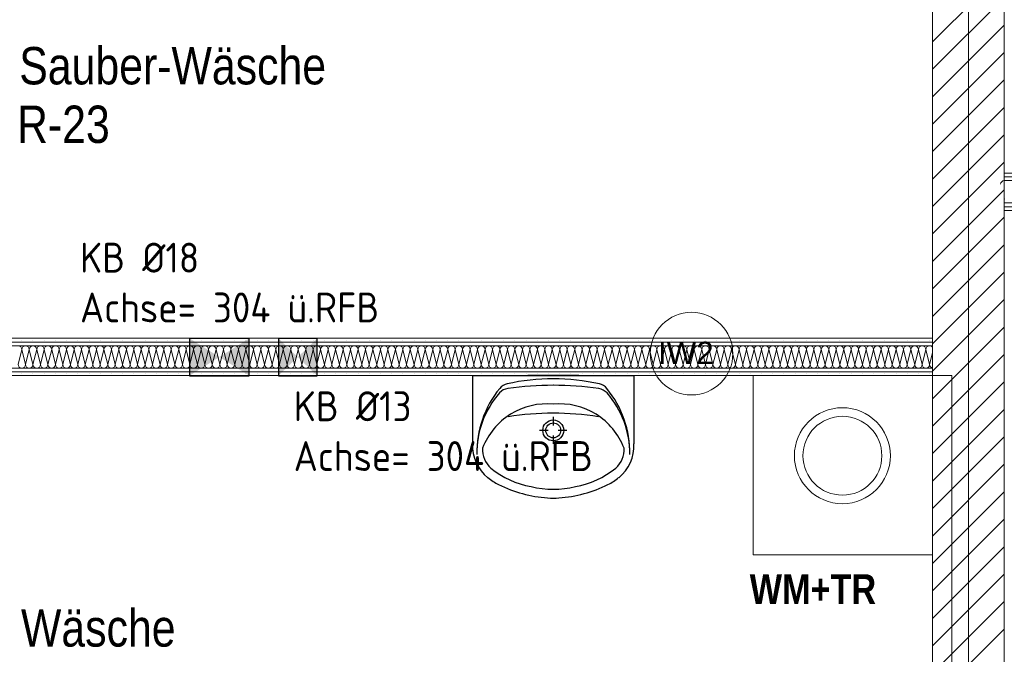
# Model space of a CAD drawing. Header units: millimetres. Extents: x 634730 to 711346, y 362082 to 425615.
# Tile 42 of 160: x 661746 to 665040, y 389757 to 391882. Entities that reach past the tile are written whole.
import ezdxf
from ezdxf.enums import TextEntityAlignment as Align

# ---------------------------------------------------------------- set-up
doc = ezdxf.new("R2010")
doc.units = ezdxf.units.MM
doc.header["$LTSCALE"] = 50
doc.linetypes.add('Doppelstrichlinie', pattern=[1.093611, 0.529167, -0.211667, 0.141111, -0.211667])
for name, color, linetype in [('1_DB-Lüftung', 30, 'Continuous'), ('1_EG', 7, 'Continuous'), ('A_Beschriftung', 7, 'Continuous'), ('A_Brandschutz', 7, 'Continuous'), ('A_Möblierung fest', 7, 'Continuous'), ('A_Raumflächen', 7, 'Continuous'), ('A_Schraffuren', 7, 'Continuous'), ('A_Wände', 7, 'Continuous')]:
    doc.layers.add(name, color=color, linetype=linetype)
doc.styles.add('ERSTELLTER_STIL_1', font='ARIALN.TTF')
doc.styles.add('ERSTELLTER_STIL_2', font='ARIALNB.TTF')
doc.styles.get("Standard").update_dxf_attribs({"font": 'isocp.shx', "height": 140})

# ---------------------------------------------------------------- blocks, each defined once
blk = doc.blocks.new('A$C85d2cf1a')
at = {"layer": 'A_Beschriftung', "color": 7, "linetype": 'Continuous', "lineweight": 13}
for p, q in [((18.0123, 28.5426), (18.0123, 28.5427)), ((18.0123, 28.5417), (18.0123, 28.5426))]:
    blk.add_line(p, q, dxfattribs=at)
at = {"layer": 'A_Beschriftung', "color": 7, "linetype": 'Continuous', "lineweight": 13, "flags": 128}
blk.add_lwpolyline([(18.1506, 28.681, 1), (17.874, 28.681, 1)], format="xyb", close=True, dxfattribs=at)
at = {"layer": 'A_Brandschutz', "color": 1, "linetype": 'Doppelstrichlinie', "lineweight": 18, "true_color": 0xf50000}
blk.add_line((18.9387, 36.0174), (18.9386, 26.7068), dxfattribs=at)
at = {"layer": 'A_Möblierung fest', "color": 7, "linetype": 'Continuous', "lineweight": 25}
for p, q in [((17.2797, 28.6073), (17.8197, 28.6073)), ((17.2797, 28.6073), (17.2797, 28.3788)), ((17.6347, 28.6073), (17.4646, 28.6073)), ((17.8197, 28.6073), (17.8197, 28.3788)), ((17.5496, 28.4694), (17.5496, 28.4406)), ((17.5329, 28.424), (17.5041, 28.424)), ((17.5496, 28.4073), (17.5496, 28.3785)), ((17.5951, 28.424), (17.5663, 28.424))]:
    blk.add_line(p, q, dxfattribs=at)
at = {"layer": 'A_Möblierung fest', "color": 7, "linetype": 'Continuous', "lineweight": 13}
for p, q in [((18.2186, 28.6073), (18.2186, 28.0073)), ((18.8186, 28.6073), (18.2186, 28.6073)), ((18.8186, 28.0073), (18.8186, 28.6073)), ((18.2186, 28.0073), (18.8186, 28.0073))]:
    blk.add_line(p, q, dxfattribs=at)
at = {"layer": 'A_Möblierung fest', "color": 7, "linetype": 'Continuous', "lineweight": 18}
for radius in [0.1606, 0.132]:
    blk.add_circle((18.5171, 28.3393), radius, dxfattribs=at)
at = {"layer": 'A_Möblierung fest', "color": 7, "linetype": 'Continuous', "lineweight": 25}
for radius in [0.035, 0.025]:
    blk.add_circle((17.5496, 28.424), radius, dxfattribs=at)
for centre, radius, start, end in [((17.5439, 27.9204), 0.6759, 89.4909, 102.6952), ((17.5548, 27.9204), 0.6759, 77.2297, 90.434), ((17.6332, 28.3492), 0.3396, 140.6659, 180.9084), ((17.4038, 28.5197), 0.045, 97.8316, 138.5257), ((17.4053, 28.5359), 0.045, 102.6952, 140.6659), ((17.5549, 27.4212), 1.1538, 90.2461, 97.8316), ((17.5432, 27.4212), 1.1538, 82.0933, 89.6787), ((17.6957, 28.5195), 0.045, 41.3992, 82.0933), ((17.6943, 28.5357), 0.045, 39.2589, 77.2297), ((17.4661, 28.3493), 0.3396, 359.0164, 39.2589), ((17.5987, 28.3474), 0.3051, 138.5257, 180.6779), ((17.5006, 28.3475), 0.3051, 359.247, 41.3992), ((17.5304, 28.2724), 0.2406, 85.3952, 121.0572), ((17.569, 28.2724), 0.2406, 58.9451, 94.6071), ((17.5368, 28.2763), 0.2407, 122.8454, 158.4492), ((17.5497, 27.4965), 0.9849, 81.1807, 98.8277), ((17.5626, 28.2763), 0.2407, 21.5531, 57.1569), ((17.4169, 28.3729), 0.1374, 177.546, 231.2557), ((17.3937, 28.3592), 0.0809, 176.0706, 229.1996), ((17.7057, 28.3592), 0.0809, 310.8028, 3.9318), ((17.6825, 28.3729), 0.1374, 308.7466, 2.4564), ((17.4639, 28.4319), 0.2128, 231.3164, 242.844), ((17.5263, 28.5246), 0.293, 230.7161, 260.0034), ((17.5731, 28.5246), 0.293, 279.9989, 309.2862), ((17.6354, 28.4319), 0.2128, 297.1583, 308.686), ((17.5634, 28.6409), 0.4442, 243.7415, 265.7959), ((17.5497, 28.5439), 0.3167, 256.4346, 283.5678), ((17.536, 28.6409), 0.4442, 274.2064, 296.2609), ((17.5497, 28.4672), 0.27, 265.9888, 274.0136)]:
    blk.add_arc(centre, radius, start, end, dxfattribs=at)
at = {"layer": 'A_Schraffuren', "color": 7, "linetype": 'Continuous', "lineweight": 13}
for p, q in [((19.0579, 29.1604), (21.3586, 29.1604)), ((19.0579, 26.7933), (19.0579, 29.1604)), ((14.3106, 28.6073), (18.8836, 28.6073)), ((18.8836, 28.6073), (18.8836, 26.7933))]:
    blk.add_line(p, q, dxfattribs=at)
at = {"layer": 'A_Wände', "color": 7, "linetype": 'Continuous', "lineweight": 18}
for p, q in [((18.8186, 35.8974), (18.8186, 26.7933)), ((19.0586, 26.7933), (19.0586, 30.4574)), ((21.3586, 29.2854), (19.0586, 29.2854)), ((19.0586, 29.2854), (19.0586, 29.1604)), ((21.3586, 29.2729), (19.0586, 29.2729)), ((21.3586, 29.2604), (19.0586, 29.2604)), ((21.3586, 29.1854), (19.0586, 29.1854)), ((21.3586, 29.1729), (19.0586, 29.1729)), ((19.0586, 29.1604), (21.3586, 29.1604)), ((18.8186, 28.7323), (14.3106, 28.7323)), ((18.8186, 28.6073), (18.8186, 28.7323)), ((18.8186, 28.7198), (14.3106, 28.7198)), ((18.8186, 28.7073), (14.3106, 28.7073)), ((18.8186, 28.6323), (14.3106, 28.6323)), ((18.8186, 28.6198), (14.3106, 28.6198)), ((14.3106, 28.6073), (18.8186, 28.6073))]:
    blk.add_line(p, q, dxfattribs=at)
at = {"layer": 'A_Wände', "color": 7, "linetype": 'Continuous', "lineweight": 13}
for p, q in [((19.0586, 30.4574), (19.0586, 29.2854)), ((19.0586, 29.2854), (19.3086, 29.2854))]:
    blk.add_line(p, q, dxfattribs=at)
at = {"layer": 'A_Wände', "color": 8, "linetype": 'Continuous', "lineweight": 18}
for p, q in [((18.8186, 29.7251), (19.0586, 29.9651)), ((18.8186, 29.6332), (19.0586, 29.8732)), ((18.8186, 29.5412), (19.0586, 29.7812)), ((18.8186, 29.4493), (19.0586, 29.6893)), ((18.8186, 29.3574), (19.0586, 29.5974)), ((18.8186, 29.2655), (19.0586, 29.5055)), ((18.8186, 29.1735), (19.0586, 29.4135)), ((18.8186, 29.0816), (19.0586, 29.3216)), ((18.8186, 28.9897), (19.0586, 29.2297)), ((19.0586, 29.1988), (19.0589, 29.1979)), ((18.8186, 28.8978), (19.0586, 29.1378)), ((18.8186, 28.8058), (19.0586, 29.0458)), ((18.8186, 28.7139), (19.0586, 28.9539)), ((18.8186, 28.622), (19.0586, 28.862)), ((18.8186, 28.5301), (19.0586, 28.7701)), ((15.7714, 28.6948), (15.7589, 28.6448)), ((15.7714, 28.7263), (15.7714, 28.7263)), ((15.7714, 28.6948), (15.7839, 28.6448)), ((15.7964, 28.6948), (15.7839, 28.6448)), ((15.7964, 28.6948), (15.8089, 28.6448)), ((15.8089, 28.7263), (15.8089, 28.7263)), ((15.8214, 28.6948), (15.8089, 28.6448)), ((15.8214, 28.6948), (15.8339, 28.6448)), ((15.8464, 28.6948), (15.8339, 28.6448)), ((15.8464, 28.7263), (15.8464, 28.7263)), ((15.8464, 28.6948), (15.8589, 28.6448)), ((15.8714, 28.6948), (15.8589, 28.6448)), ((15.8714, 28.6948), (15.8839, 28.6448)), ((15.8839, 28.7263), (15.8839, 28.7263)), ((15.8964, 28.6948), (15.8839, 28.6448)), ((15.8964, 28.6948), (15.9089, 28.6448)), ((15.9214, 28.6948), (15.9089, 28.6448)), ((15.9214, 28.7263), (15.9214, 28.7263)), ((15.9214, 28.6948), (15.9339, 28.6448)), ((15.9464, 28.6948), (15.9339, 28.6448)), ((15.9464, 28.6948), (15.9589, 28.6448)), ((15.9589, 28.7263), (15.9589, 28.7263)), ((15.9714, 28.6948), (15.9589, 28.6448)), ((15.9714, 28.6948), (15.9839, 28.6448)), ((15.9964, 28.6948), (15.9839, 28.6448)), ((15.9964, 28.7263), (15.9964, 28.7263)), ((15.9964, 28.6948), (16.0089, 28.6448)), ((16.0214, 28.6948), (16.0089, 28.6448)), ((16.0214, 28.6948), (16.0339, 28.6448)), ((16.0339, 28.7263), (16.0339, 28.7263)), ((16.0464, 28.6948), (16.0339, 28.6448)), ((16.0464, 28.6948), (16.0589, 28.6448)), ((16.0714, 28.6948), (16.0589, 28.6448)), ((16.0714, 28.7263), (16.0714, 28.7263)), ((16.0714, 28.6948), (16.0839, 28.6448)), ((16.0964, 28.6948), (16.0839, 28.6448)), ((16.0964, 28.6948), (16.1089, 28.6448)), ((16.1089, 28.7263), (16.1089, 28.7263)), ((16.1214, 28.6948), (16.1089, 28.6448)), ((16.1214, 28.6948), (16.1339, 28.6448)), ((16.1464, 28.6948), (16.1339, 28.6448)), ((16.1464, 28.7263), (16.1464, 28.7263)), ((16.1464, 28.6948), (16.1589, 28.6448)), ((16.1714, 28.6948), (16.1589, 28.6448)), ((16.1714, 28.6948), (16.1839, 28.6448)), ((16.1839, 28.7263), (16.1839, 28.7263)), ((16.1964, 28.6948), (16.1839, 28.6448)), ((16.1964, 28.6948), (16.2089, 28.6448)), ((16.2214, 28.6948), (16.2089, 28.6448)), ((16.2214, 28.7263), (16.2214, 28.7263)), ((16.2214, 28.6948), (16.2339, 28.6448)), ((16.2464, 28.6948), (16.2339, 28.6448)), ((16.2464, 28.6948), (16.2589, 28.6448)), ((16.2589, 28.7263), (16.2589, 28.7263)), ((16.2714, 28.6948), (16.2589, 28.6448)), ((16.2714, 28.6948), (16.2839, 28.6448)), ((16.2964, 28.6948), (16.2839, 28.6448)), ((16.2964, 28.7263), (16.2964, 28.7263)), ((16.2964, 28.6948), (16.3089, 28.6448)), ((16.3214, 28.6948), (16.3089, 28.6448)), ((16.3214, 28.6948), (16.3339, 28.6448)), ((16.3339, 28.7263), (16.3339, 28.7263)), ((16.3464, 28.6948), (16.3339, 28.6448)), ((16.3464, 28.6948), (16.3589, 28.6448)), ((16.3714, 28.6948), (16.3589, 28.6448)), ((16.3714, 28.7263), (16.3714, 28.7263)), ((16.3714, 28.6948), (16.3839, 28.6448)), ((16.3964, 28.6948), (16.3839, 28.6448)), ((16.3964, 28.6948), (16.4089, 28.6448)), ((16.4089, 28.7263), (16.4089, 28.7263)), ((16.4214, 28.6948), (16.4089, 28.6448)), ((16.4214, 28.6948), (16.4339, 28.6448)), ((16.4464, 28.6948), (16.4339, 28.6448)), ((16.4464, 28.7263), (16.4464, 28.7263)), ((16.4464, 28.6948), (16.4589, 28.6448)), ((16.4714, 28.6948), (16.4589, 28.6448)), ((16.4714, 28.6948), (16.4839, 28.6448)), ((16.4839, 28.7263), (16.4839, 28.7263)), ((16.4964, 28.6948), (16.4839, 28.6448)), ((16.4964, 28.6948), (16.5089, 28.6448)), ((16.5214, 28.6948), (16.5089, 28.6448)), ((16.5214, 28.7263), (16.5214, 28.7263)), ((16.5214, 28.6948), (16.5339, 28.6448)), ((16.5464, 28.6948), (16.5339, 28.6448)), ((16.5464, 28.6948), (16.5589, 28.6448)), ((16.5589, 28.7263), (16.5589, 28.7263)), ((16.5714, 28.6948), (16.5589, 28.6448)), ((16.5714, 28.6948), (16.5839, 28.6448)), ((16.5964, 28.6948), (16.5839, 28.6448)), ((16.5964, 28.7263), (16.5964, 28.7263)), ((16.5964, 28.6948), (16.6089, 28.6448)), ((16.6214, 28.6948), (16.6089, 28.6448)), ((16.6214, 28.6948), (16.6339, 28.6448)), ((16.6339, 28.7263), (16.6339, 28.7263)), ((16.6464, 28.6948), (16.6339, 28.6448)), ((16.6464, 28.6948), (16.6589, 28.6448)), ((16.6714, 28.6948), (16.6589, 28.6448)), ((16.6714, 28.7263), (16.6714, 28.7263)), ((16.6714, 28.6948), (16.6839, 28.6448)), ((16.6964, 28.6948), (16.6839, 28.6448)), ((16.6964, 28.6948), (16.7089, 28.6448)), ((16.7089, 28.7263), (16.7089, 28.7263)), ((16.7214, 28.6948), (16.7089, 28.6448)), ((16.7214, 28.6948), (16.7339, 28.6448)), ((16.7464, 28.6948), (16.7339, 28.6448)), ((16.7464, 28.7263), (16.7464, 28.7263)), ((16.7464, 28.6948), (16.7589, 28.6448)), ((16.7714, 28.6948), (16.7589, 28.6448)), ((16.7714, 28.6948), (16.7839, 28.6448)), ((16.7839, 28.7263), (16.7839, 28.7263)), ((16.7964, 28.6948), (16.7839, 28.6448)), ((16.7964, 28.6948), (16.8089, 28.6448)), ((16.8214, 28.6948), (16.8089, 28.6448)), ((16.8214, 28.7263), (16.8214, 28.7263)), ((16.8214, 28.6948), (16.8339, 28.6448)), ((16.8464, 28.6948), (16.8339, 28.6448)), ((16.8464, 28.6948), (16.8589, 28.6448)), ((16.8589, 28.7263), (16.8589, 28.7263)), ((16.8714, 28.6948), (16.8589, 28.6448)), ((16.8714, 28.6948), (16.8839, 28.6448)), ((16.8964, 28.6948), (16.8839, 28.6448)), ((16.8964, 28.7263), (16.8964, 28.7263)), ((16.8964, 28.6948), (16.9089, 28.6448)), ((16.9214, 28.6948), (16.9089, 28.6448)), ((16.9214, 28.6948), (16.9339, 28.6448)), ((16.9339, 28.7263), (16.9339, 28.7263)), ((16.9464, 28.6948), (16.9339, 28.6448)), ((16.9464, 28.6948), (16.9589, 28.6448)), ((16.9714, 28.6948), (16.9589, 28.6448)), ((16.9714, 28.7263), (16.9714, 28.7263)), ((16.9714, 28.6948), (16.9839, 28.6448)), ((16.9964, 28.6948), (16.9839, 28.6448)), ((16.9964, 28.6948), (17.0089, 28.6448)), ((17.0089, 28.7263), (17.0089, 28.7263)), ((17.0214, 28.6948), (17.0089, 28.6448)), ((17.0214, 28.6948), (17.0339, 28.6448)), ((17.0464, 28.6948), (17.0339, 28.6448)), ((17.0464, 28.7263), (17.0464, 28.7263)), ((17.0464, 28.6948), (17.0589, 28.6448)), ((17.0714, 28.6948), (17.0589, 28.6448)), ((17.0714, 28.6948), (17.0839, 28.6448)), ((17.0839, 28.7263), (17.0839, 28.7263)), ((17.0964, 28.6948), (17.0839, 28.6448)), ((17.0964, 28.6948), (17.1089, 28.6448)), ((17.1214, 28.6948), (17.1089, 28.6448)), ((17.1214, 28.7263), (17.1214, 28.7263)), ((17.1214, 28.6948), (17.1339, 28.6448)), ((17.1464, 28.6948), (17.1339, 28.6448)), ((17.1464, 28.6948), (17.1589, 28.6448)), ((17.1589, 28.7263), (17.1589, 28.7263)), ((17.1714, 28.6948), (17.1589, 28.6448)), ((17.1714, 28.6948), (17.1839, 28.6448)), ((17.1964, 28.6948), (17.1839, 28.6448)), ((17.1964, 28.7263), (17.1964, 28.7263)), ((17.1964, 28.6948), (17.2089, 28.6448)), ((17.2214, 28.6948), (17.2089, 28.6448)), ((17.2214, 28.6948), (17.2339, 28.6448)), ((17.2339, 28.7263), (17.2339, 28.7263)), ((17.2464, 28.6948), (17.2339, 28.6448)), ((17.2464, 28.6948), (17.2589, 28.6448)), ((17.2714, 28.6948), (17.2589, 28.6448)), ((17.2714, 28.7263), (17.2714, 28.7263)), ((17.2714, 28.6948), (17.2839, 28.6448)), ((17.2964, 28.6948), (17.2839, 28.6448)), ((17.2964, 28.6948), (17.3089, 28.6448)), ((17.3089, 28.7263), (17.3089, 28.7263)), ((17.3214, 28.6948), (17.3089, 28.6448)), ((17.3214, 28.6948), (17.3339, 28.6448)), ((17.3464, 28.6948), (17.3339, 28.6448)), ((17.3464, 28.7263), (17.3464, 28.7263)), ((17.3464, 28.6948), (17.3589, 28.6448)), ((17.3714, 28.6948), (17.3589, 28.6448)), ((17.3714, 28.6948), (17.3839, 28.6448)), ((17.3839, 28.7263), (17.3839, 28.7263)), ((17.3964, 28.6948), (17.3839, 28.6448)), ((17.3964, 28.6948), (17.4089, 28.6448)), ((17.4214, 28.6948), (17.4089, 28.6448)), ((17.4214, 28.7263), (17.4214, 28.7263)), ((17.4214, 28.6948), (17.4339, 28.6448)), ((17.4464, 28.6948), (17.4339, 28.6448)), ((17.4464, 28.6948), (17.4589, 28.6448)), ((17.4589, 28.7263), (17.4589, 28.7263)), ((17.4714, 28.6948), (17.4589, 28.6448)), ((17.4714, 28.6948), (17.4839, 28.6448)), ((17.4964, 28.6948), (17.4839, 28.6448)), ((17.4964, 28.7263), (17.4964, 28.7263)), ((17.4964, 28.6948), (17.5089, 28.6448)), ((17.5214, 28.6948), (17.5089, 28.6448)), ((17.5214, 28.6948), (17.5339, 28.6448)), ((17.5339, 28.7263), (17.5339, 28.7263)), ((17.5464, 28.6948), (17.5339, 28.6448)), ((17.5464, 28.6948), (17.5589, 28.6448)), ((17.5714, 28.6948), (17.5589, 28.6448)), ((17.5714, 28.7263), (17.5714, 28.7263)), ((17.5714, 28.6948), (17.5839, 28.6448)), ((17.5964, 28.6948), (17.5839, 28.6448)), ((17.5964, 28.6948), (17.6089, 28.6448)), ((17.6089, 28.7263), (17.6089, 28.7263)), ((17.6214, 28.6948), (17.6089, 28.6448)), ((17.6214, 28.6948), (17.6339, 28.6448)), ((17.6464, 28.6948), (17.6339, 28.6448)), ((17.6464, 28.7263), (17.6464, 28.7263)), ((17.6464, 28.6948), (17.6589, 28.6448)), ((17.6714, 28.6948), (17.6589, 28.6448)), ((17.6714, 28.6948), (17.6839, 28.6448)), ((17.6839, 28.7263), (17.6839, 28.7263)), ((17.6964, 28.6948), (17.6839, 28.6448)), ((17.6964, 28.6948), (17.7089, 28.6448)), ((17.7214, 28.6948), (17.7089, 28.6448)), ((17.7214, 28.7263), (17.7214, 28.7263)), ((17.7214, 28.6948), (17.7339, 28.6448)), ((17.7464, 28.6948), (17.7339, 28.6448)), ((17.7464, 28.6948), (17.7589, 28.6448)), ((17.7589, 28.7263), (17.7589, 28.7263)), ((17.7714, 28.6948), (17.7589, 28.6448)), ((17.7714, 28.6948), (17.7839, 28.6448)), ((17.7964, 28.6948), (17.7839, 28.6448)), ((17.7964, 28.7263), (17.7964, 28.7263)), ((17.7964, 28.6948), (17.8089, 28.6448)), ((17.8214, 28.6948), (17.8089, 28.6448)), ((17.8214, 28.6948), (17.8339, 28.6448)), ((17.8339, 28.7263), (17.8339, 28.7263)), ((17.8464, 28.6948), (17.8339, 28.6448)), ((17.8464, 28.6948), (17.8589, 28.6448)), ((17.8714, 28.6948), (17.8589, 28.6448)), ((17.8714, 28.7263), (17.8714, 28.7263)), ((17.8714, 28.6948), (17.8839, 28.6448)), ((17.8964, 28.6948), (17.8839, 28.6448)), ((17.8964, 28.6948), (17.9089, 28.6448)), ((17.9089, 28.7263), (17.9089, 28.7263)), ((17.9214, 28.6948), (17.9089, 28.6448)), ((17.9214, 28.6948), (17.9339, 28.6448)), ((17.9464, 28.6948), (17.9339, 28.6448)), ((17.9464, 28.7263), (17.9464, 28.7263)), ((17.9464, 28.6948), (17.9589, 28.6448)), ((17.9714, 28.6948), (17.9589, 28.6448)), ((17.9714, 28.6948), (17.9839, 28.6448)), ((17.9839, 28.7263), (17.9839, 28.7263)), ((17.9964, 28.6948), (17.9839, 28.6448)), ((17.9964, 28.6948), (18.0089, 28.6448)), ((18.0214, 28.6948), (18.0089, 28.6448)), ((18.0214, 28.7263), (18.0214, 28.7263)), ((18.0214, 28.6948), (18.0339, 28.6448)), ((18.0464, 28.6948), (18.0339, 28.6448)), ((18.0464, 28.6948), (18.0589, 28.6448)), ((18.0589, 28.7263), (18.0589, 28.7263)), ((18.0714, 28.6948), (18.0589, 28.6448)), ((18.0714, 28.6948), (18.0839, 28.6448)), ((18.0964, 28.6948), (18.0839, 28.6448)), ((18.0964, 28.7263), (18.0964, 28.7263)), ((18.0964, 28.6948), (18.1089, 28.6448)), ((18.1214, 28.6948), (18.1089, 28.6448)), ((18.1214, 28.6948), (18.1339, 28.6448)), ((18.1339, 28.7263), (18.1339, 28.7263)), ((18.1464, 28.6948), (18.1339, 28.6448)), ((18.1464, 28.6948), (18.1589, 28.6448)), ((18.1714, 28.6948), (18.1589, 28.6448)), ((18.1714, 28.7263), (18.1714, 28.7263)), ((18.1714, 28.6948), (18.1839, 28.6448)), ((18.1964, 28.6948), (18.1839, 28.6448)), ((18.1964, 28.6948), (18.2089, 28.6448)), ((18.2089, 28.7263), (18.2089, 28.7263)), ((18.2214, 28.6948), (18.2089, 28.6448)), ((18.2214, 28.6948), (18.2339, 28.6448)), ((18.2464, 28.6948), (18.2339, 28.6448)), ((18.2464, 28.7263), (18.2464, 28.7263)), ((18.2464, 28.6948), (18.2589, 28.6448)), ((18.2714, 28.6948), (18.2589, 28.6448)), ((18.2714, 28.6948), (18.2839, 28.6448)), ((18.2839, 28.7263), (18.2839, 28.7263)), ((18.2964, 28.6948), (18.2839, 28.6448)), ((18.2964, 28.6948), (18.3089, 28.6448)), ((18.3214, 28.6948), (18.3089, 28.6448)), ((18.3214, 28.7263), (18.3214, 28.7263)), ((18.3214, 28.6948), (18.3339, 28.6448)), ((18.3464, 28.6948), (18.3339, 28.6448)), ((18.3464, 28.6948), (18.3589, 28.6448)), ((18.3589, 28.7263), (18.3589, 28.7263)), ((18.3714, 28.6948), (18.3589, 28.6448)), ((18.3714, 28.6948), (18.3839, 28.6448)), ((18.3964, 28.6948), (18.3839, 28.6448)), ((18.3964, 28.7263), (18.3964, 28.7263)), ((18.3964, 28.6948), (18.4089, 28.6448)), ((18.4214, 28.6948), (18.4089, 28.6448)), ((18.4214, 28.6948), (18.4339, 28.6448)), ((18.4339, 28.7263), (18.4339, 28.7263)), ((18.4464, 28.6948), (18.4339, 28.6448)), ((18.4464, 28.6948), (18.4589, 28.6448)), ((18.4714, 28.6948), (18.4589, 28.6448)), ((18.4714, 28.7263), (18.4714, 28.7263)), ((18.4714, 28.6948), (18.4839, 28.6448)), ((18.4964, 28.6948), (18.4839, 28.6448)), ((18.4964, 28.6948), (18.5089, 28.6448)), ((18.5089, 28.7263), (18.5089, 28.7263)), ((18.5214, 28.6948), (18.5089, 28.6448)), ((18.5214, 28.6948), (18.5339, 28.6448)), ((18.5464, 28.6948), (18.5339, 28.6448)), ((18.5464, 28.7263), (18.5464, 28.7263)), ((18.5464, 28.6948), (18.5589, 28.6448)), ((18.5714, 28.6948), (18.5589, 28.6448)), ((18.5714, 28.6948), (18.5839, 28.6448)), ((18.5839, 28.7263), (18.5839, 28.7263)), ((18.5964, 28.6948), (18.5839, 28.6448)), ((18.5964, 28.6948), (18.6089, 28.6448)), ((18.6214, 28.6948), (18.6089, 28.6448)), ((18.6214, 28.7263), (18.6214, 28.7263)), ((18.6214, 28.6948), (18.6339, 28.6448)), ((18.6464, 28.6948), (18.6339, 28.6448)), ((18.6464, 28.6948), (18.6589, 28.6448)), ((18.6589, 28.7263), (18.6589, 28.7263)), ((18.6714, 28.6948), (18.6589, 28.6448)), ((18.6714, 28.6948), (18.6839, 28.6448)), ((18.6964, 28.6948), (18.6839, 28.6448)), ((18.6964, 28.7263), (18.6964, 28.7263)), ((18.6964, 28.6948), (18.7089, 28.6448)), ((18.7214, 28.6948), (18.7089, 28.6448)), ((18.7214, 28.6948), (18.7339, 28.6448)), ((18.7339, 28.7263), (18.7339, 28.7263)), ((18.7464, 28.6948), (18.7339, 28.6448)), ((18.7464, 28.6948), (18.7589, 28.6448)), ((18.7714, 28.6948), (18.7589, 28.6448)), ((18.7714, 28.7263), (18.7714, 28.7263)), ((18.7714, 28.6948), (18.7839, 28.6448)), ((18.7964, 28.6948), (18.7839, 28.6448)), ((18.7964, 28.6948), (18.8089, 28.6448)), ((18.8089, 28.7263), (18.8089, 28.7263)), ((18.8186, 28.6839), (18.8089, 28.6448)), ((18.8186, 28.4381), (19.0586, 28.6781)), ((15.7714, 28.6138), (15.7714, 28.6138)), ((15.8089, 28.6138), (15.8089, 28.6138)), ((15.8464, 28.6138), (15.8464, 28.6138)), ((15.8839, 28.6138), (15.8839, 28.6138)), ((15.9214, 28.6138), (15.9214, 28.6138)), ((15.9589, 28.6138), (15.9589, 28.6138)), ((15.9964, 28.6138), (15.9964, 28.6138)), ((16.0339, 28.6138), (16.0339, 28.6138)), ((16.0714, 28.6138), (16.0714, 28.6138)), ((16.1089, 28.6138), (16.1089, 28.6138)), ((16.1464, 28.6138), (16.1464, 28.6138)), ((16.1839, 28.6138), (16.1839, 28.6138)), ((16.2214, 28.6138), (16.2214, 28.6138)), ((16.2589, 28.6138), (16.2589, 28.6138)), ((16.2964, 28.6138), (16.2964, 28.6138)), ((16.3339, 28.6138), (16.3339, 28.6138)), ((16.3714, 28.6138), (16.3714, 28.6138)), ((16.4089, 28.6138), (16.4089, 28.6138)), ((16.4464, 28.6138), (16.4464, 28.6138)), ((16.4839, 28.6138), (16.4839, 28.6138)), ((16.5214, 28.6138), (16.5214, 28.6138)), ((16.5589, 28.6138), (16.5589, 28.6138)), ((16.5964, 28.6138), (16.5964, 28.6138)), ((16.6339, 28.6138), (16.6339, 28.6138)), ((16.6714, 28.6138), (16.6714, 28.6138)), ((16.7089, 28.6138), (16.7089, 28.6138)), ((16.7464, 28.6138), (16.7464, 28.6138)), ((16.7839, 28.6138), (16.7839, 28.6138)), ((16.8214, 28.6138), (16.8214, 28.6138)), ((16.8589, 28.6138), (16.8589, 28.6138)), ((16.8964, 28.6138), (16.8964, 28.6138)), ((16.9339, 28.6138), (16.9339, 28.6138)), ((16.9714, 28.6138), (16.9714, 28.6138)), ((17.0089, 28.6138), (17.0089, 28.6138)), ((17.0464, 28.6138), (17.0464, 28.6138)), ((17.0839, 28.6138), (17.0839, 28.6138)), ((17.1214, 28.6138), (17.1214, 28.6138)), ((17.1589, 28.6138), (17.1589, 28.6138)), ((17.1964, 28.6138), (17.1964, 28.6138)), ((17.2339, 28.6138), (17.2339, 28.6138)), ((17.2714, 28.6138), (17.2714, 28.6138)), ((17.3089, 28.6138), (17.3089, 28.6138)), ((17.3464, 28.6138), (17.3464, 28.6138)), ((17.3839, 28.6138), (17.3839, 28.6138)), ((17.4214, 28.6138), (17.4214, 28.6138)), ((17.4589, 28.6138), (17.4589, 28.6138)), ((17.4964, 28.6138), (17.4964, 28.6138)), ((17.5339, 28.6138), (17.5339, 28.6138)), ((17.5714, 28.6138), (17.5714, 28.6138)), ((17.6089, 28.6138), (17.6089, 28.6138)), ((17.6464, 28.6138), (17.6464, 28.6138)), ((17.6839, 28.6138), (17.6839, 28.6138)), ((17.7214, 28.6138), (17.7214, 28.6138)), ((17.7589, 28.6138), (17.7589, 28.6138)), ((17.7964, 28.6138), (17.7964, 28.6138)), ((17.8339, 28.6138), (17.8339, 28.6138)), ((17.8714, 28.6138), (17.8714, 28.6138)), ((17.9089, 28.6138), (17.9089, 28.6138)), ((17.9464, 28.6138), (17.9464, 28.6138)), ((17.9839, 28.6138), (17.9839, 28.6138)), ((18.0214, 28.6138), (18.0214, 28.6138)), ((18.0589, 28.6138), (18.0589, 28.6138)), ((18.0964, 28.6138), (18.0964, 28.6138)), ((18.1339, 28.6138), (18.1339, 28.6138)), ((18.1714, 28.6138), (18.1714, 28.6138)), ((18.2089, 28.6138), (18.2089, 28.6138)), ((18.2464, 28.6138), (18.2464, 28.6138)), ((18.2839, 28.6138), (18.2839, 28.6138)), ((18.3214, 28.6138), (18.3214, 28.6138)), ((18.3589, 28.6138), (18.3589, 28.6138)), ((18.3964, 28.6138), (18.3964, 28.6138)), ((18.4339, 28.6138), (18.4339, 28.6138)), ((18.4714, 28.6138), (18.4714, 28.6138)), ((18.5089, 28.6138), (18.5089, 28.6138)), ((18.5464, 28.6138), (18.5464, 28.6138)), ((18.5839, 28.6138), (18.5839, 28.6138)), ((18.6214, 28.6138), (18.6214, 28.6138)), ((18.6589, 28.6138), (18.6589, 28.6138)), ((18.6964, 28.6138), (18.6964, 28.6138)), ((18.7339, 28.6138), (18.7339, 28.6138)), ((18.7714, 28.6138), (18.7714, 28.6138)), ((18.8089, 28.6138), (18.8089, 28.6138)), ((18.8186, 28.3462), (19.0586, 28.5862)), ((18.8186, 28.2543), (19.0586, 28.4943)), ((18.8186, 28.1624), (19.0586, 28.4024)), ((18.8186, 28.0704), (19.0586, 28.3104)), ((18.8186, 27.9785), (19.0586, 28.2185)), ((18.8186, 27.8866), (19.0586, 28.1266)), ((18.8186, 27.7947), (19.0586, 28.0347)), ((18.8186, 27.7027), (19.0586, 27.9427)), ((18.8186, 27.6108), (19.0586, 27.8508)), ((18.8186, 27.5189), (19.0586, 27.7589))]:
    blk.add_line(p, q, dxfattribs=at)
for centre, start, end in [((19.0589, 29.2479), 91.0345, 180), ((19.0464, 29.1979), 349.0953, 0), ((15.7589, 28.6948), 0, 90), ((15.7839, 28.6948), 90, 180), ((15.7839, 28.6948), 0, 90), ((15.8089, 28.6948), 90, 180), ((15.8089, 28.6948), 0, 90), ((15.8339, 28.6948), 90, 180), ((15.8339, 28.6948), 0, 90), ((15.8589, 28.6948), 90, 180), ((15.8589, 28.6948), 0, 90), ((15.8839, 28.6948), 90, 180), ((15.8839, 28.6948), 0, 90), ((15.9089, 28.6948), 90, 180), ((15.9089, 28.6948), 0, 90), ((15.9339, 28.6948), 90, 180), ((15.9339, 28.6948), 0, 90), ((15.9589, 28.6948), 90, 180), ((15.9589, 28.6948), 0, 90), ((15.9839, 28.6948), 90, 180), ((15.9839, 28.6948), 0, 90), ((16.0089, 28.6948), 90, 180), ((16.0089, 28.6948), 0, 90), ((16.0339, 28.6948), 90, 180), ((16.0339, 28.6948), 0, 90), ((16.0589, 28.6948), 90, 180), ((16.0589, 28.6948), 0, 90), ((16.0839, 28.6948), 90, 180), ((16.0839, 28.6948), 0, 90), ((16.1089, 28.6948), 90, 180), ((16.1089, 28.6948), 0, 90), ((16.1339, 28.6948), 90, 180), ((16.1339, 28.6948), 0, 90), ((16.1589, 28.6948), 90, 180), ((16.1589, 28.6948), 0, 90), ((16.1839, 28.6948), 90, 180), ((16.1839, 28.6948), 0, 90), ((16.2089, 28.6948), 90, 180), ((16.2089, 28.6948), 0, 90), ((16.2339, 28.6948), 90, 180), ((16.2339, 28.6948), 0, 90), ((16.2589, 28.6948), 90, 180), ((16.2589, 28.6948), 0, 90), ((16.2839, 28.6948), 90, 180), ((16.2839, 28.6948), 0, 90), ((16.3089, 28.6948), 90, 180), ((16.3089, 28.6948), 0, 90), ((16.3339, 28.6948), 90, 180), ((16.3339, 28.6948), 0, 90), ((16.3589, 28.6948), 90, 180), ((16.3589, 28.6948), 0, 90), ((16.3839, 28.6948), 90, 180), ((16.3839, 28.6948), 0, 90), ((16.4089, 28.6948), 90, 180), ((16.4089, 28.6948), 0, 90), ((16.4339, 28.6948), 90, 180), ((16.4339, 28.6948), 0, 90), ((16.4589, 28.6948), 90, 180), ((16.4589, 28.6948), 0, 90), ((16.4839, 28.6948), 90, 180), ((16.4839, 28.6948), 0, 90), ((16.5089, 28.6948), 90, 180), ((16.5089, 28.6948), 0, 90), ((16.5339, 28.6948), 90, 180), ((16.5339, 28.6948), 0, 90), ((16.5589, 28.6948), 90, 180), ((16.5589, 28.6948), 0, 90), ((16.5839, 28.6948), 90, 180), ((16.5839, 28.6948), 0, 90), ((16.6089, 28.6948), 90, 180), ((16.6089, 28.6948), 0, 90), ((16.6339, 28.6948), 90, 180), ((16.6339, 28.6948), 0, 90), ((16.6589, 28.6948), 90, 180), ((16.6589, 28.6948), 0, 90), ((16.6839, 28.6948), 90, 180), ((16.6839, 28.6948), 0, 90), ((16.7089, 28.6948), 90, 180), ((16.7089, 28.6948), 0, 90), ((16.7339, 28.6948), 90, 180), ((16.7339, 28.6948), 0, 90), ((16.7589, 28.6948), 90, 180), ((16.7589, 28.6948), 0, 90), ((16.7839, 28.6948), 90, 180), ((16.7839, 28.6948), 0, 90), ((16.8089, 28.6948), 90, 180), ((16.8089, 28.6948), 0, 90), ((16.8339, 28.6948), 90, 180), ((16.8339, 28.6948), 0, 90), ((16.8589, 28.6948), 90, 180), ((16.8589, 28.6948), 0, 90), ((16.8839, 28.6948), 90, 180), ((16.8839, 28.6948), 0, 90), ((16.9089, 28.6948), 90, 180), ((16.9089, 28.6948), 0, 90), ((16.9339, 28.6948), 90, 180), ((16.9339, 28.6948), 0, 90), ((16.9589, 28.6948), 90, 180), ((16.9589, 28.6948), 0, 90), ((16.9839, 28.6948), 90, 180), ((16.9839, 28.6948), 0, 90), ((17.0089, 28.6948), 90, 180), ((17.0089, 28.6948), 0, 90), ((17.0339, 28.6948), 90, 180), ((17.0339, 28.6948), 0, 90), ((17.0589, 28.6948), 90, 180), ((17.0589, 28.6948), 0, 90), ((17.0839, 28.6948), 90, 180), ((17.0839, 28.6948), 0, 90), ((17.1089, 28.6948), 90, 180), ((17.1089, 28.6948), 0, 90), ((17.1339, 28.6948), 90, 180), ((17.1339, 28.6948), 0, 90), ((17.1589, 28.6948), 90, 180), ((17.1589, 28.6948), 0, 90), ((17.1839, 28.6948), 90, 180), ((17.1839, 28.6948), 0, 90), ((17.2089, 28.6948), 90, 180), ((17.2089, 28.6948), 0, 90), ((17.2339, 28.6948), 90, 180), ((17.2339, 28.6948), 0, 90), ((17.2589, 28.6948), 90, 180), ((17.2589, 28.6948), 0, 90), ((17.2839, 28.6948), 90, 180), ((17.2839, 28.6948), 0, 90), ((17.3089, 28.6948), 90, 180), ((17.3089, 28.6948), 0, 90), ((17.3339, 28.6948), 90, 180), ((17.3339, 28.6948), 0, 90), ((17.3589, 28.6948), 90, 180), ((17.3589, 28.6948), 0, 90), ((17.3839, 28.6948), 90, 180), ((17.3839, 28.6948), 0, 90), ((17.4089, 28.6948), 90, 180), ((17.4089, 28.6948), 0, 90), ((17.4339, 28.6948), 90, 180), ((17.4339, 28.6948), 0, 90), ((17.4589, 28.6948), 90, 180), ((17.4589, 28.6948), 0, 90), ((17.4839, 28.6948), 90, 180), ((17.4839, 28.6948), 0, 90), ((17.5089, 28.6948), 90, 180), ((17.5089, 28.6948), 0, 90), ((17.5339, 28.6948), 90, 180), ((17.5339, 28.6948), 0, 90), ((17.5589, 28.6948), 90, 180), ((17.5589, 28.6948), 0, 90), ((17.5839, 28.6948), 90, 180), ((17.5839, 28.6948), 0, 90), ((17.6089, 28.6948), 90, 180), ((17.6089, 28.6948), 0, 90), ((17.6339, 28.6948), 90, 180), ((17.6339, 28.6948), 0, 90), ((17.6589, 28.6948), 90, 180), ((17.6589, 28.6948), 0, 90), ((17.6839, 28.6948), 90, 180), ((17.6839, 28.6948), 0, 90), ((17.7089, 28.6948), 90, 180), ((17.7089, 28.6948), 0, 90), ((17.7339, 28.6948), 90, 180), ((17.7339, 28.6948), 0, 90), ((17.7589, 28.6948), 90, 180), ((17.7589, 28.6948), 0, 90), ((17.7839, 28.6948), 90, 180), ((17.7839, 28.6948), 0, 90), ((17.8089, 28.6948), 90, 180), ((17.8089, 28.6948), 0, 90), ((17.8339, 28.6948), 90, 180), ((17.8339, 28.6948), 0, 90), ((17.8589, 28.6948), 90, 180), ((17.8589, 28.6948), 0, 90), ((17.8839, 28.6948), 90, 180), ((17.8839, 28.6948), 0, 90), ((17.9089, 28.6948), 90, 180), ((17.9089, 28.6948), 0, 90), ((17.9339, 28.6948), 90, 180), ((17.9339, 28.6948), 0, 90), ((17.9589, 28.6948), 90, 180), ((17.9589, 28.6948), 0, 90), ((17.9839, 28.6948), 90, 180), ((17.9839, 28.6948), 0, 90), ((18.0089, 28.6948), 90, 180), ((18.0089, 28.6948), 0, 90), ((18.0339, 28.6948), 90, 180), ((18.0339, 28.6948), 0, 90), ((18.0589, 28.6948), 90, 180), ((18.0589, 28.6948), 0, 90), ((18.0839, 28.6948), 90, 180), ((18.0839, 28.6948), 0, 90), ((18.1089, 28.6948), 90, 180), ((18.1089, 28.6948), 0, 90), ((18.1339, 28.6948), 90, 180), ((18.1339, 28.6948), 0, 90), ((18.1589, 28.6948), 90, 180), ((18.1589, 28.6948), 0, 90), ((18.1839, 28.6948), 90, 180), ((18.1839, 28.6948), 0, 90), ((18.2089, 28.6948), 90, 180), ((18.2089, 28.6948), 0, 90), ((18.2339, 28.6948), 90, 180), ((18.2339, 28.6948), 0, 90), ((18.2589, 28.6948), 90, 180), ((18.2589, 28.6948), 0, 90), ((18.2839, 28.6948), 90, 180), ((18.2839, 28.6948), 0, 90), ((18.3089, 28.6948), 90, 180), ((18.3089, 28.6948), 0, 90), ((18.3339, 28.6948), 90, 180), ((18.3339, 28.6948), 0, 90), ((18.3589, 28.6948), 90, 180), ((18.3589, 28.6948), 0, 90), ((18.3839, 28.6948), 90, 180), ((18.3839, 28.6948), 0, 90), ((18.4089, 28.6948), 90, 180), ((18.4089, 28.6948), 0, 90), ((18.4339, 28.6948), 90, 180), ((18.4339, 28.6948), 0, 90), ((18.4589, 28.6948), 90, 180), ((18.4589, 28.6948), 0, 90), ((18.4839, 28.6948), 90, 180), ((18.4839, 28.6948), 0, 90), ((18.5089, 28.6948), 90, 180), ((18.5089, 28.6948), 0, 90), ((18.5339, 28.6948), 90, 180), ((18.5339, 28.6948), 0, 90), ((18.5589, 28.6948), 90, 180), ((18.5589, 28.6948), 0, 90), ((18.5839, 28.6948), 90, 180), ((18.5839, 28.6948), 0, 90), ((18.6089, 28.6948), 90, 180), ((18.6089, 28.6948), 0, 90), ((18.6339, 28.6948), 90, 180), ((18.6339, 28.6948), 0, 90), ((18.6589, 28.6948), 90, 180), ((18.6589, 28.6948), 0, 90), ((18.6839, 28.6948), 90, 180), ((18.6839, 28.6948), 0, 90), ((18.7089, 28.6948), 90, 180), ((18.7089, 28.6948), 0, 90), ((18.7339, 28.6948), 90, 180), ((18.7339, 28.6948), 0, 90), ((18.7589, 28.6948), 90, 180), ((18.7589, 28.6948), 0, 90), ((18.7839, 28.6948), 90, 180), ((18.7839, 28.6948), 0, 90), ((18.8089, 28.6948), 90, 180), ((18.8089, 28.6948), 38.5612, 90), ((15.7714, 28.6448), 180, 270), ((15.7714, 28.6448), 270, 0), ((15.7964, 28.6448), 180, 270), ((15.7964, 28.6448), 270, 0), ((15.8214, 28.6448), 180, 270), ((15.8214, 28.6448), 270, 0), ((15.8464, 28.6448), 180, 270), ((15.8464, 28.6448), 270, 0), ((15.8714, 28.6448), 180, 270), ((15.8714, 28.6448), 270, 0), ((15.8964, 28.6448), 180, 270), ((15.8964, 28.6448), 270, 0), ((15.9214, 28.6448), 180, 270), ((15.9214, 28.6448), 270, 0), ((15.9464, 28.6448), 180, 270), ((15.9464, 28.6448), 270, 0), ((15.9714, 28.6448), 180, 270), ((15.9714, 28.6448), 270, 0), ((15.9964, 28.6448), 180, 270), ((15.9964, 28.6448), 270, 0), ((16.0214, 28.6448), 180, 270), ((16.0214, 28.6448), 270, 0), ((16.0464, 28.6448), 180, 270), ((16.0464, 28.6448), 270, 0), ((16.0714, 28.6448), 180, 270), ((16.0714, 28.6448), 270, 0), ((16.0964, 28.6448), 180, 270), ((16.0964, 28.6448), 270, 0), ((16.1214, 28.6448), 180, 270), ((16.1214, 28.6448), 270, 0), ((16.1464, 28.6448), 180, 270), ((16.1464, 28.6448), 270, 0), ((16.1714, 28.6448), 180, 270), ((16.1714, 28.6448), 270, 0), ((16.1964, 28.6448), 180, 270), ((16.1964, 28.6448), 270, 0), ((16.2214, 28.6448), 180, 270), ((16.2214, 28.6448), 270, 0), ((16.2464, 28.6448), 180, 270), ((16.2464, 28.6448), 270, 0), ((16.2714, 28.6448), 180, 270), ((16.2714, 28.6448), 270, 0), ((16.2964, 28.6448), 180, 270), ((16.2964, 28.6448), 270, 0), ((16.3214, 28.6448), 180, 270), ((16.3214, 28.6448), 270, 0), ((16.3464, 28.6448), 180, 270), ((16.3464, 28.6448), 270, 0), ((16.3714, 28.6448), 180, 270), ((16.3714, 28.6448), 270, 0), ((16.3964, 28.6448), 180, 270), ((16.3964, 28.6448), 270, 0), ((16.4214, 28.6448), 180, 270), ((16.4214, 28.6448), 270, 0), ((16.4464, 28.6448), 180, 270), ((16.4464, 28.6448), 270, 0), ((16.4714, 28.6448), 180, 270), ((16.4714, 28.6448), 270, 0), ((16.4964, 28.6448), 180, 270), ((16.4964, 28.6448), 270, 0), ((16.5214, 28.6448), 180, 270), ((16.5214, 28.6448), 270, 0), ((16.5464, 28.6448), 180, 270), ((16.5464, 28.6448), 270, 0), ((16.5714, 28.6448), 180, 270), ((16.5714, 28.6448), 270, 0), ((16.5964, 28.6448), 180, 270), ((16.5964, 28.6448), 270, 0), ((16.6214, 28.6448), 180, 270), ((16.6214, 28.6448), 270, 0), ((16.6464, 28.6448), 180, 270), ((16.6464, 28.6448), 270, 0), ((16.6714, 28.6448), 180, 270), ((16.6714, 28.6448), 270, 0), ((16.6964, 28.6448), 180, 270), ((16.6964, 28.6448), 270, 0), ((16.7214, 28.6448), 180, 270), ((16.7214, 28.6448), 270, 0), ((16.7464, 28.6448), 180, 270), ((16.7464, 28.6448), 270, 0), ((16.7714, 28.6448), 180, 270), ((16.7714, 28.6448), 270, 0), ((16.7964, 28.6448), 180, 270), ((16.7964, 28.6448), 270, 0), ((16.8214, 28.6448), 180, 270), ((16.8214, 28.6448), 270, 0), ((16.8464, 28.6448), 180, 270), ((16.8464, 28.6448), 270, 0), ((16.8714, 28.6448), 180, 270), ((16.8714, 28.6448), 270, 0), ((16.8964, 28.6448), 180, 270), ((16.8964, 28.6448), 270, 0), ((16.9214, 28.6448), 180, 270), ((16.9214, 28.6448), 270, 0), ((16.9464, 28.6448), 180, 270), ((16.9464, 28.6448), 270, 0), ((16.9714, 28.6448), 180, 270), ((16.9714, 28.6448), 270, 0), ((16.9964, 28.6448), 180, 270), ((16.9964, 28.6448), 270, 0), ((17.0214, 28.6448), 180, 270), ((17.0214, 28.6448), 270, 0), ((17.0464, 28.6448), 180, 270), ((17.0464, 28.6448), 270, 0), ((17.0714, 28.6448), 180, 270), ((17.0714, 28.6448), 270, 0), ((17.0964, 28.6448), 180, 270), ((17.0964, 28.6448), 270, 0), ((17.1214, 28.6448), 180, 270), ((17.1214, 28.6448), 270, 0), ((17.1464, 28.6448), 180, 270), ((17.1464, 28.6448), 270, 0), ((17.1714, 28.6448), 180, 270), ((17.1714, 28.6448), 270, 0), ((17.1964, 28.6448), 180, 270), ((17.1964, 28.6448), 270, 0), ((17.2214, 28.6448), 180, 270), ((17.2214, 28.6448), 270, 0), ((17.2464, 28.6448), 180, 270), ((17.2464, 28.6448), 270, 0), ((17.2714, 28.6448), 180, 270), ((17.2714, 28.6448), 270, 0), ((17.2964, 28.6448), 180, 270), ((17.2964, 28.6448), 270, 0), ((17.3214, 28.6448), 180, 270), ((17.3214, 28.6448), 270, 0), ((17.3464, 28.6448), 180, 270), ((17.3464, 28.6448), 270, 0), ((17.3714, 28.6448), 180, 270), ((17.3714, 28.6448), 270, 0), ((17.3964, 28.6448), 180, 270), ((17.3964, 28.6448), 270, 0), ((17.4214, 28.6448), 180, 270), ((17.4214, 28.6448), 270, 0), ((17.4464, 28.6448), 180, 270), ((17.4464, 28.6448), 270, 0), ((17.4714, 28.6448), 180, 270), ((17.4714, 28.6448), 270, 0), ((17.4964, 28.6448), 180, 270), ((17.4964, 28.6448), 270, 0), ((17.5214, 28.6448), 180, 270), ((17.5214, 28.6448), 270, 0), ((17.5464, 28.6448), 180, 270), ((17.5464, 28.6448), 270, 0), ((17.5714, 28.6448), 180, 270), ((17.5714, 28.6448), 270, 0), ((17.5964, 28.6448), 180, 270), ((17.5964, 28.6448), 270, 0), ((17.6214, 28.6448), 180, 270), ((17.6214, 28.6448), 270, 0), ((17.6464, 28.6448), 180, 270), ((17.6464, 28.6448), 270, 0), ((17.6714, 28.6448), 180, 270), ((17.6714, 28.6448), 270, 0), ((17.6964, 28.6448), 180, 270), ((17.6964, 28.6448), 270, 0), ((17.7214, 28.6448), 180, 270), ((17.7214, 28.6448), 270, 0), ((17.7464, 28.6448), 180, 270), ((17.7464, 28.6448), 270, 0), ((17.7714, 28.6448), 180, 270), ((17.7714, 28.6448), 270, 0), ((17.7964, 28.6448), 180, 270), ((17.7964, 28.6448), 270, 0), ((17.8214, 28.6448), 180, 270), ((17.8214, 28.6448), 270, 0), ((17.8464, 28.6448), 180, 270), ((17.8464, 28.6448), 270, 0), ((17.8714, 28.6448), 180, 270), ((17.8714, 28.6448), 270, 0), ((17.8964, 28.6448), 180, 270), ((17.8964, 28.6448), 270, 0), ((17.9214, 28.6448), 180, 270), ((17.9214, 28.6448), 270, 0), ((17.9464, 28.6448), 180, 270), ((17.9464, 28.6448), 270, 0), ((17.9714, 28.6448), 180, 270), ((17.9714, 28.6448), 270, 0), ((17.9964, 28.6448), 180, 270), ((17.9964, 28.6448), 270, 0), ((18.0214, 28.6448), 180, 270), ((18.0214, 28.6448), 270, 0), ((18.0464, 28.6448), 180, 270), ((18.0464, 28.6448), 270, 0), ((18.0714, 28.6448), 180, 270), ((18.0714, 28.6448), 270, 0), ((18.0964, 28.6448), 180, 270), ((18.0964, 28.6448), 270, 0), ((18.1214, 28.6448), 180, 270), ((18.1214, 28.6448), 270, 0), ((18.1464, 28.6448), 180, 270), ((18.1464, 28.6448), 270, 0), ((18.1714, 28.6448), 180, 270), ((18.1714, 28.6448), 270, 0), ((18.1964, 28.6448), 180, 270), ((18.1964, 28.6448), 270, 0), ((18.2214, 28.6448), 180, 270), ((18.2214, 28.6448), 270, 0), ((18.2464, 28.6448), 180, 270), ((18.2464, 28.6448), 270, 0), ((18.2714, 28.6448), 180, 270), ((18.2714, 28.6448), 270, 0), ((18.2964, 28.6448), 180, 270), ((18.2964, 28.6448), 270, 0), ((18.3214, 28.6448), 180, 270), ((18.3214, 28.6448), 270, 0), ((18.3464, 28.6448), 180, 270), ((18.3464, 28.6448), 270, 0), ((18.3714, 28.6448), 180, 270), ((18.3714, 28.6448), 270, 0), ((18.3964, 28.6448), 180, 270), ((18.3964, 28.6448), 270, 0), ((18.4214, 28.6448), 180, 270), ((18.4214, 28.6448), 270, 0), ((18.4464, 28.6448), 180, 270), ((18.4464, 28.6448), 270, 0), ((18.4714, 28.6448), 180, 270), ((18.4714, 28.6448), 270, 0), ((18.4964, 28.6448), 180, 270), ((18.4964, 28.6448), 270, 0), ((18.5214, 28.6448), 180, 270), ((18.5214, 28.6448), 270, 0), ((18.5464, 28.6448), 180, 270), ((18.5464, 28.6448), 270, 0), ((18.5714, 28.6448), 180, 270), ((18.5714, 28.6448), 270, 0), ((18.5964, 28.6448), 180, 270), ((18.5964, 28.6448), 270, 0), ((18.6214, 28.6448), 180, 270), ((18.6214, 28.6448), 270, 0), ((18.6464, 28.6448), 180, 270), ((18.6464, 28.6448), 270, 0), ((18.6714, 28.6448), 180, 270), ((18.6714, 28.6448), 270, 0), ((18.6964, 28.6448), 180, 270), ((18.6964, 28.6448), 270, 0), ((18.7214, 28.6448), 180, 270), ((18.7214, 28.6448), 270, 0), ((18.7464, 28.6448), 180, 270), ((18.7464, 28.6448), 270, 0), ((18.7714, 28.6448), 180, 270), ((18.7714, 28.6448), 270, 0), ((18.7964, 28.6448), 180, 270), ((18.7964, 28.6448), 270, 0), ((18.8214, 28.6448), 180, 257.4051)]:
    blk.add_arc(centre, 0.0125, start, end, dxfattribs=at)
at = {"layer": 'A_Beschriftung', "color": 7}
for s, height, style, p in [('Sauber-Wäsche', 0.125, 'ERSTELLTER_STIL_1', (15.763, 29.5825)), ('R-23', 0.125, 'ERSTELLTER_STIL_1', (15.7555, 29.3864)), ('WM+TR', 0.1, 'ERSTELLTER_STIL_2', (18.2069, 27.8423)), ('Wäsche', 0.125, 'ERSTELLTER_STIL_1', (15.7687, 27.7001))]:
    blk.add_text(s, height=height, dxfattribs=dict(at, style=style)).set_placement(p)
at = {"layer": 'A_Beschriftung', "color": 7, "lineweight": 13, "insert": (18.0123, 28.7209), "char_height": 0.075, "attachment_point": 2, "style": 'ERSTELLTER_STIL_2'}
blk.add_mtext('\\A1;{\\pqc;\\pt0,1;\\fArial|b0|i0|c0|p0;\\W1.000000;IW2\\fArial|b0|i0|c0|p0;\\W1.000000;\\A1{\\H.66x;\\S^  ;}\\fArial|b0|i0|c0|p0;\\W1.000000;\\fArial|b0|i0|c0|p0;\\W1.000000;\\A1{\\H.66x;\\S^  ;}\\fArial|b0|i0|c0|p0;\\W1.000000; \\fArial|b0|i0|c0|p0;\\W1.000000;\\fArial|b0|i0|c0|p0;\\W1.000000;\\fArial|b0|i0|c0|p0;\\W1.000000;\\fArial|b0|i0|c0|p0;\\W1.000000;\\fArial|b0|i0|c0|p0;\\W1.000000;\\fArial|b0|i0|c0|p0;\\W1.000000;\\fArial|b0|i0|c0|p0;\\W1.000000;\\fArial|b0|i0|c0|p0;\\W1.000000;\\fArial|b0|i0|c0|p0;\\W1.000000;\\fArial|b0|i0|c0|p0;\\W1.000000;\\fArial|b0|i0|c0|p0;\\W1.000000;\\fArial|b0|i0|c0|p0;\\W1.000000;\\fArial|b0|i0|c0|p0;\\W1.000000;\\fArial|b0|i0|c0|p0;\\W1.000000;\\fArial|b0|i0|c0|p0;\\W1.000000;\\fArial|b0|i0|c0|p0;\\W1.000000;\\fArial|b0|i0|c0|p0;\\W1.000000;\\fArial|b0|i0|c0|p0;\\W1.000000;\\fArial|b0|i0|c0|p0;\\W1.000000;\\fArial|b0|i0|c0|p0;\\W1.000000;\\fArial|b0|i0|c0|p0;\\W1.000000;\\fArial|b0|i0|c0|p0;\\W1.000000;\\fArial|b0|i0|c0|p0;\\W1.000000;\\fArial|b0|i0|c0|p0;\\W1.000000;\\fArial|b0|i0|c0|p0;\\W1.000000;\\fArial|b0|i0|c0|p0;\\W1.000000;\\fArial|b0|i0|c0|p0;\\W1.000000;\\fArial|b0|i0|c0|p0;\\W1.000000;\\fArial|b0|i0|c0|p0;\\W1.000000;\\fArial|b0|i0|c0|p0;\\W1.000000;\\fArial|b0|i0|c0|p0;\\W1.000000;\\fArial|b0|i0|c0|p0;\\W1.000000;\\fArial|b0|i0|c0|p0;\\W1.000000;\\fArial|b0|i0|c0|p0;\\W1.000000;\\fArial|b0|i0|c0|p0;\\W1.000000;\\fArial|b0|i0|c0|p0;\\W1.000000;\\fArial|b0|i0|c0|p0;\\W1.000000;\\fArial|b0|i0|c0|p0;\\W1.000000;\\fArial|b0|i0|c0|p0;\\W1.000000;\\fArial|b0|i0|c0|p0;\\W1.000000;\\fArial|b0|i0|c0|p0;\\W1.000000;\\fArial|b0|i0|c0|p0;\\W1.000000;\\fArial|b0|i0|c0|p0;\\W1.000000;}', dxfattribs=at)
at = {"layer": 'A_Möblierung fest', "color": 7, "lineweight": 13, "style": 'ERSTELLTER_STIL_2', "text_generation_flag": 2}
blk.add_attdef('txt', text='', height=0.12, rotation=359.9988, dxfattribs=at).set_placement((23.514, 39.2921), align=Align.MIDDLE_CENTER)
at = {"layer": 'A_Möblierung fest', "color": 7, "lineweight": 13, "style": 'ERSTELLTER_STIL_2'}
blk.add_attdef('txt', text='', height=0.12, dxfattribs=at).set_placement((10.172, 25.6523), align=Align.MIDDLE_CENTER)
at = {"layer": 'A_Raumflächen', "color": 7, "lineweight": 18}
for tag, style, p in [('DUMMY_850', 'ERSTELLTER_STIL_1', (31.5414, 25.9585)), ('DUMMY_850', 'ERSTELLTER_STIL_1', (48.3798, 25.9585)), ('ROOM_NAME', 'ERSTELLTER_STIL_1', (30.4276, 25.9283)), ('ROOM_NAME', 'ERSTELLTER_STIL_1', (47.266, 25.9283)), ('floorCode', 'ERSTELLTER_STIL_2', (30.5258, 25.6828)), ('stFloorCovering', 'ERSTELLTER_STIL_2', (31.0934, 25.6828)), ('floorCode', 'ERSTELLTER_STIL_2', (47.3642, 25.6828)), ('stFloorCovering', 'ERSTELLTER_STIL_2', (47.9319, 25.6828)), ('DUMMY_851', 'ERSTELLTER_STIL_2', (30.5258, 25.4675)), ('DUMMY_851', 'ERSTELLTER_STIL_2', (47.3642, 25.4675)), ('measuredNetAreaCode', 'ERSTELLTER_STIL_2', (30.5258, 25.1917)), ('measuredNetAreaCode', 'ERSTELLTER_STIL_2', (47.3642, 25.1917))]:
    blk.add_attdef(tag, text='', height=0.125, dxfattribs=dict(at, style=style)).set_placement(p, align=Align.TOP_LEFT)

msp = doc.modelspace()

# ---------------------------------------------------------------- linework, layer by layer
at = {"layer": '1_DB-Lüftung', "elevation": 61695}
for points in [[(662514.4, 390689.5), (662514.4, 390814.6), (662314.4, 390814.6), (662314.4, 390689.5)], [(662741.6, 390689.1), (662741.6, 390814.5), (662611.6, 390814.5), (662611.6, 390689.5)]]:
    msp.add_lwpolyline(points, close=True, dxfattribs=at)
at = {"layer": '1_DB-Lüftung'}
for points in [[(662314.4, 390814.6, 61695), (662314.4, 390689.5, 61695), (662514.4, 390689.5, 61695), (662514.4, 390814.6, 61695)], [(662611.6, 390814.5, 61695), (662611.6, 390689.5, 61695), (662741.6, 390689.1, 61695), (662741.6, 390814.5, 61695)]]:
    msp.add_solid(points, dxfattribs=at)

# ---------------------------------------------------------------- texts
at = {"layer": '1_DB-Lüftung', "char_height": 100, "attachment_point": 1}
for s, insert in [('\\A1;KB %%C18\\PAchse= 304 ü.RFB', (661948, 391134.7, 61689.3)), ('\\A1;KB %%C13\\PAchse= 304 ü.RFB', (662662.9, 390637.2, 61689.3))]:
    msp.add_mtext_dynamic_manual_height_columns(s, width=1549.244, gutter_width=700, heights=[413.6], dxfattribs=dict(at, insert=insert))

# ---------------------------------------------------------------- next in the draw order: block references
at = {"layer": '1_EG', "xscale": 1000, "yscale": 1000, "zscale": 1000}
msp.add_blockref('A$C85d2cf1a', (645981.7, 362082.4, 41515.3), dxfattribs=at)

doc.saveas('drawing.dxf')
